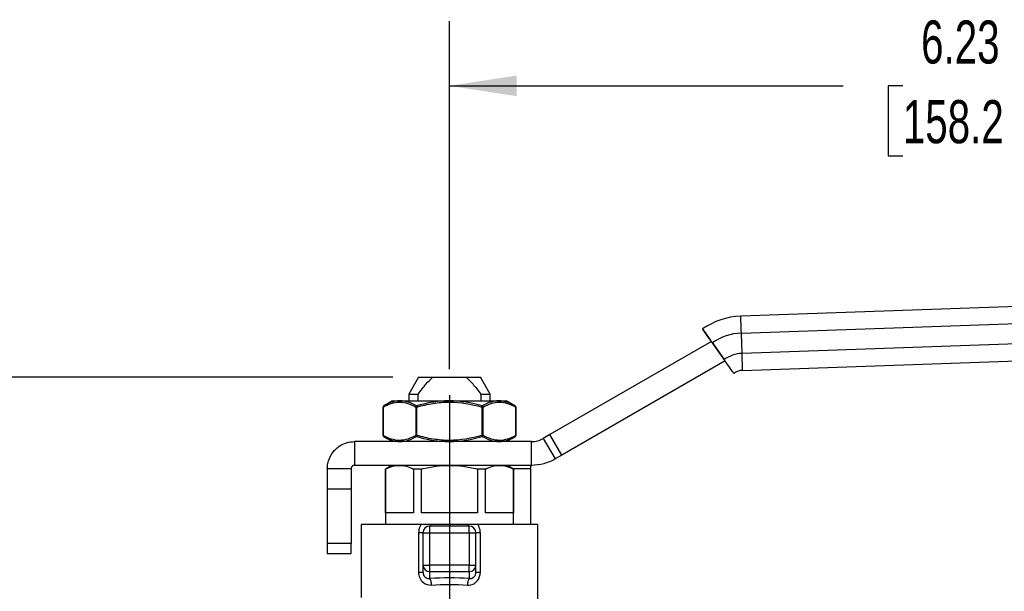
# Model space of a CAD drawing. Header units: inches. Extents: x 0.7 to 32.2, y 0.7 to 24.8.
# Tile 4 of 11: x 6.1 to 11.8, y 11.4 to 14.7. Entities that reach past the tile are written whole.
import ezdxf

# ---------------------------------------------------------------- set-up
doc = ezdxf.new("R2010")
doc.units = ezdxf.units.IN
doc.header["$LTSCALE"] = 3
doc.header["$MEASUREMENT"] = 0
doc.linetypes.add('SLD-Center', pattern=[0.75, 0.6, -0.05, 0.05, -0.05])
doc.linetypes.add('SLD-Solid', pattern=[0])
doc.layers.add('CENTER', color=40, linetype='SLD-Center')
doc.layers.add('DIMENSIONS', color=140, linetype='SLD-Solid', lineweight=25)
doc.styles.add('SLDTEXTSTYLE0', font='TXT', dxfattribs={"width": 0.7})
doc.dimstyles.new('SLDDIMSTYLE0', dxfattribs={"dimtxt": 0.254883, "dimasz": 0.39, "dimexe": 0, "dimexo": 0.0625, "dimgap": 0.063721, "dimtad": 0, "dimtih": 1, "dimtoh": 1, "dimrnd": 1e-09, "dimzin": 12, "dimdsep": 46, "dimtxsty": 'SLDTEXTSTYLE0', "dimsah": 1, "dimcen": 0.09, "dimadec": 0, "dimazin": 3, "dimtfac": 1, "dimtofl": 0, "dimtmove": 0, "dimatfit": 3, "dimfxl": 0, "dimfrac": 2, "dimtolj": 1, "dimtzin": 12, "dimarcsym": 0})

# ---------------------------------------------------------------- blocks, each defined once
blk = doc.blocks.new('_D_1')
at = {"layer": 'DIMENSIONS'}
for p, q in [((8.5839, 12.6882), (8.5839, 14.7072)), ((14.8141, 13.0881), (14.8141, 14.7072)), ((8.5839, 14.3322), (10.8689, 14.3322)), ((11.2143, 14.3322), (11.1287, 14.3322)), ((11.1287, 14.3322), (11.1287, 13.9271)), ((12.1837, 14.3322), (12.2693, 14.3322)), ((12.2693, 14.3322), (12.2693, 13.9271)), ((14.8141, 14.3322), (12.5291, 14.3322)), ((11.1287, 13.9271), (11.2143, 13.9271)), ((12.2693, 13.9271), (12.1837, 13.9271))]:
    blk.add_line(p, q, dxfattribs=at)
for points in [[(8.5839, 14.3322), (8.9739, 14.2722), (8.9739, 14.3922)], [(14.8141, 14.3322), (14.4241, 14.3922), (14.4241, 14.2722)]]:
    blk.add_solid(points, dxfattribs=at)
at = {"layer": 'DIMENSIONS', "char_height": 0.25, "attachment_point": 1, "style": 'SLDTEXTSTYLE0'}
for s, insert in [('6.23', (11.3203, 14.7115)), ('158.2', (11.2143, 14.2494))]:
    blk.add_mtext(s, dxfattribs=dict(at, insert=insert))
blk = doc.blocks.new('_D_4')
at = {"layer": 'DIMENSIONS'}
for p, q in [((8.2545, 12.6425), (4.6268, 12.6425)), ((5.0018, 12.6425), (5.0018, 10.7631)), ((4.5171, 10.301), (4.4315, 10.301)), ((4.4315, 10.301), (4.4315, 9.8959)), ((5.4865, 10.301), (5.5721, 10.301)), ((5.5721, 10.301), (5.5721, 9.8959)), ((4.4315, 9.8959), (4.5171, 9.8959)), ((5.5721, 9.8959), (5.4865, 9.8959)), ((5.0018, 7.9594), (5.0018, 9.8388)), ((6.1159, 7.9594), (4.6268, 7.9594)), ((7.2292, 7.9594), (6.2959, 7.9594))]:
    blk.add_line(p, q, dxfattribs=at)
for points in [[(5.0018, 12.6425), (4.9418, 12.2525), (5.0618, 12.2525)], [(5.0018, 7.9594), (5.0618, 8.3494), (4.9418, 8.3494)]]:
    blk.add_solid(points, dxfattribs=at)
at = {"layer": 'DIMENSIONS', "char_height": 0.25, "attachment_point": 1, "style": 'SLDTEXTSTYLE0'}
for s, insert in [('4.68', (4.6231, 10.6803)), ('119.0', (4.5171, 10.2181))]:
    blk.add_mtext(s, dxfattribs=dict(at, insert=insert))

msp = doc.modelspace()

# ---------------------------------------------------------------- linework, layer by layer
for p, q in [((13.3219, 13.1026), (10.2739, 12.9962)), ((10.2739, 12.9962), (10.2739, 12.9962)), ((10.2773, 12.8978), (13.3289, 13.0044)), ((10.0524, 12.9218), (10.0524, 12.9218)), ((10.2815, 12.7798), (10.2773, 12.8978)), ((13.3331, 12.8864), (10.2815, 12.7798)), ((10.1032, 12.8497), (9.167, 12.3093)), ((10.1828, 12.7366), (10.1032, 12.8497)), ((10.1091, 12.8413), (10.1771, 12.7447)), ((10.2849, 12.6814), (13.3329, 12.7879)), ((10.1828, 12.7366), (9.2359, 12.1899)), ((8.4045, 12.6425), (8.3477, 12.5441)), ((8.4045, 12.6425), (8.4864, 12.6425)), ((8.4864, 12.6425), (8.6814, 12.6425)), ((8.6814, 12.6425), (8.7633, 12.6425)), ((8.8201, 12.5441), (8.7633, 12.6425)), ((10.2338, 12.6643), (10.2338, 12.6643)), ((8.3477, 12.5441), (8.3477, 12.5047)), ((8.3477, 12.5441), (8.4019, 12.5441)), ((8.4019, 12.5047), (8.4019, 12.5441)), ((8.7659, 12.5441), (8.7659, 12.5047)), ((8.7659, 12.5441), (8.8201, 12.5441)), ((8.8201, 12.5047), (8.8201, 12.5441)), ((8.1987, 12.4687), (8.1987, 12.3045)), ((8.1987, 12.4687), (8.1997, 12.4687)), ((8.1997, 12.3045), (8.1997, 12.4687)), ((8.2532, 12.5047), (8.2006, 12.4743)), ((8.2532, 12.5047), (8.2975, 12.5047)), ((8.2975, 12.5047), (8.5839, 12.5047)), ((8.3884, 12.4687), (8.3884, 12.3045)), ((8.3884, 12.4687), (8.3952, 12.4687)), ((8.3952, 12.3045), (8.3952, 12.4687)), ((8.5839, 12.5047), (8.8703, 12.5047)), ((8.7725, 12.4687), (8.7725, 12.3045)), ((8.7725, 12.4687), (8.7794, 12.4687)), ((8.7794, 12.3045), (8.7794, 12.4687)), ((8.8703, 12.5047), (8.9146, 12.5047)), ((8.9651, 12.4755), (8.9146, 12.5047)), ((8.968, 12.4687), (8.968, 12.3045)), ((8.968, 12.4687), (8.9691, 12.4687)), ((8.9691, 12.3045), (8.9691, 12.4687)), ((8.1997, 12.3045), (8.1987, 12.3045)), ((8.2026, 12.2977), (8.2532, 12.2685)), ((8.3952, 12.3045), (8.3884, 12.3045)), ((8.7794, 12.3045), (8.7725, 12.3045)), ((8.9146, 12.2685), (8.9685, 12.2996)), ((8.9691, 12.3045), (8.968, 12.3045)), ((9.167, 12.3093), (9.1284, 12.2869)), ((9.1284, 12.2869), (9.1973, 12.1676)), ((9.2359, 12.1899), (9.167, 12.3093)), ((8.0327, 12.2685), (8.0327, 12.1307)), ((9.0595, 12.2685), (8.0327, 12.2685)), ((9.0595, 12.1307), (9.0595, 12.2685)), ((9.2359, 12.1899), (9.1973, 12.1676)), ((7.8752, 12.111), (7.8752, 11.9929)), ((8.013, 12.111), (7.8752, 12.111)), ((8.013, 12.111), (8.013, 11.9929)), ((9.0595, 12.1307), (8.0327, 12.1307)), ((8.2492, 12.1307), (8.2118, 12.1091)), ((8.9559, 12.1091), (8.9185, 12.1307)), ((9.0563, 12.111), (8.9526, 12.111)), ((9.0563, 12.111), (9.0563, 12.1284)), ((9.0563, 11.7882), (9.0563, 12.111)), ((8.2118, 12.1091), (8.2118, 11.7882)), ((8.2128, 12.1091), (8.2118, 12.1091)), ((8.2128, 11.8551), (8.2128, 12.1091)), ((8.3754, 12.1091), (8.3754, 11.8551)), ((8.4213, 12.1091), (8.3754, 12.1091)), ((8.4213, 11.8551), (8.4213, 12.1091)), ((8.7465, 12.1091), (8.7465, 11.8551)), ((8.7924, 12.1091), (8.7465, 12.1091)), ((8.7924, 11.8551), (8.7924, 12.1091)), ((8.955, 12.1091), (8.955, 11.8551)), ((8.9559, 12.1091), (8.955, 12.1091)), ((8.9559, 11.7882), (8.9559, 12.1091)), ((8.013, 11.9929), (7.8752, 11.9929)), ((7.8752, 11.9929), (7.8752, 11.6779)), ((8.013, 11.9929), (8.013, 11.6779)), ((8.3754, 11.8551), (8.2128, 11.8551)), ((8.7465, 11.8551), (8.4213, 11.8551)), ((8.955, 11.8551), (8.7924, 11.8551)), ((8.0721, 11.7882), (8.0721, 11.3648)), ((8.4208, 11.7882), (8.0721, 11.7882)), ((8.4697, 11.739), (8.4697, 11.7783)), ((8.6981, 11.7783), (8.4697, 11.7783)), ((8.6927, 11.7882), (8.4751, 11.7882)), ((8.6981, 11.739), (8.6981, 11.7783)), ((9.0957, 11.7882), (8.747, 11.7882)), ((9.0957, 11.3173), (9.0957, 11.7882)), ((8.4047, 11.739), (8.4047, 11.5116)), ((8.4303, 11.739), (8.4697, 11.739)), ((8.4303, 11.739), (8.4303, 11.5526)), ((8.4697, 11.5526), (8.4697, 11.739)), ((8.4697, 11.739), (8.6981, 11.739)), ((8.6981, 11.739), (8.6981, 11.5526)), ((8.6981, 11.739), (8.7374, 11.739)), ((8.7374, 11.5526), (8.7374, 11.739)), ((8.763, 11.5116), (8.763, 11.739)), ((8.013, 11.6779), (7.8752, 11.6779)), ((7.8752, 11.6779), (7.8752, 11.6189)), ((8.013, 11.6189), (8.013, 11.6779)), ((7.8752, 11.6189), (8.013, 11.6189)), ((8.4303, 11.5526), (8.4697, 11.5526)), ((8.4303, 11.5526), (8.4303, 11.5116)), ((8.4697, 11.5146), (8.4697, 11.5526)), ((8.6981, 11.5526), (8.4697, 11.5526)), ((8.6981, 11.5526), (8.7374, 11.5526)), ((8.6981, 11.5146), (8.6981, 11.5526)), ((8.7374, 11.5116), (8.7374, 11.5526)), ((8.4697, 11.5146), (8.6981, 11.5146)), ((8.4697, 11.4743), (8.4697, 11.5146)), ((8.6981, 11.5146), (8.6981, 11.4743))]:
    msp.add_line(p, q)
at = {"flags": 128}
msp.add_lwpolyline([(10.2338, 12.6643), (10.2327, 12.6658), (10.2294, 12.6704), (10.2242, 12.6778), (10.2172, 12.6878), (10.2086, 12.7), (10.1988, 12.7139), (10.1881, 12.729), (10.1828, 12.7366)], dxfattribs=at)
for centre, radius, start, end in [((10.2882, 12.587), 0.4094, 92, 125.1529), ((10.2882, 12.587), 0.4094, 92, 125.1529), ((10.2882, 12.587), 0.311, 92, 125.1529), ((10.2882, 12.587), 0.1929, 92, 125.1529), ((10.2882, 12.587), 0.0945, 92, 125.1529), ((8.2066, 12.4687), 0.00787, 120.0297, 180), ((8.9612, 12.4687), 0.00787, 0, 59.779), ((8.2066, 12.3045), 0.00787, 180, 239.5968), ((8.9612, 12.3045), 0.00787, 309.9152, 0), ((8.4697, 11.739), 0.0394, 90, 180), ((8.6981, 11.739), 0.0394, 0, 90), ((8.469, 11.5533), 0.0387, 181.0102, 270.9758), ((8.6987, 11.5533), 0.0387, 269.0242, 358.9898)]:
    msp.add_arc(centre, radius, start, end)
for centre, major_axis, ratio, start_param, end_param in [((10.2773, 12.8978), (-0.0034, 0.0984), 0.000039, 4.712389, 6.283185), ((10.1091, 12.8413), (-0.0567, 0.0805), 0.000032, 4.712368, 6.283164), ((10.1091, 12.8413), (-0.0567, 0.0805), 0.000032, 6.283164, 7.749118), ((10.1771, 12.7447), (-0.0567, 0.0805), 0.000032, 3.141571, 4.712368), ((10.2815, 12.7798), (-0.0034, 0.0984), 0.000039, 3.141593, 4.712389), ((8.5839, 11.3298), (0.5512, 0), 0.267949, 1.362143, 1.77945)]:
    msp.add_ellipse(centre, major_axis=major_axis, ratio=ratio, start_param=start_param, end_param=end_param)
for points, knots in [([(8.4019, 12.5441), (8.4182, 12.5659), (8.4331, 12.5846), (8.461, 12.617), (8.474, 12.6308), (8.4864, 12.6425)], [0, 0, 0, 0, 0.5, 0.5, 1, 1, 1, 1]), ([(8.6814, 12.6425), (8.6938, 12.6308), (8.7068, 12.617), (8.7346, 12.5846), (8.7495, 12.5659), (8.7659, 12.5441)], [0, 0, 0, 0, 0.5, 0.5, 1, 1, 1, 1]), ([(8.2026, 12.4755), (8.2014, 12.4748), (8.1998, 12.4727), (8.1996, 12.4699), (8.1997, 12.4687)], [0, 0, 0, 0, 0.571429, 1, 1, 1, 1]), ([(8.1997, 12.4687), (8.2151, 12.4775), (8.2307, 12.485), (8.2622, 12.4952), (8.2781, 12.498), (8.3259, 12.4976), (8.3577, 12.4864), (8.3884, 12.4687)], [0, 0, 0, 0, 0.25, 0.25, 0.5, 0.5, 1, 1, 1, 1]), ([(8.2975, 12.5047), (8.2929, 12.5047), (8.2607, 12.5034), (8.2289, 12.4907), (8.2026, 12.4755)], [0.4860489, 0.4860489, 0.4860489, 0.4860489, 0.5556963, 0.9724686, 0.9724686, 0.9724686, 0.9724686]), ([(8.3884, 12.4687), (8.3886, 12.4699), (8.3896, 12.4727), (8.3918, 12.4748), (8.3932, 12.4755)], [0, 0, 0, 0, 0.428571, 1, 1, 1, 1]), ([(8.5839, 12.5047), (8.5747, 12.5047), (8.5102, 12.5034), (8.4462, 12.4907), (8.3932, 12.4755)], [0.4860489, 0.4860489, 0.4860489, 0.4860489, 0.5556963, 0.9724686, 0.9724686, 0.9724686, 0.9724686]), ([(8.3932, 12.4755), (8.3935, 12.4748), (8.394, 12.4727), (8.3949, 12.4699), (8.3952, 12.4687)], [0, 0, 0, 0, 0.571429, 1, 1, 1, 1]), ([(8.3952, 12.4687), (8.4259, 12.4775), (8.4571, 12.485), (8.5201, 12.4952), (8.552, 12.498), (8.6475, 12.4976), (8.7112, 12.4864), (8.7725, 12.4687)], [0, 0, 0, 0, 0.25, 0.25, 0.5, 0.5, 1, 1, 1, 1]), ([(8.7725, 12.4687), (8.7729, 12.4699), (8.7737, 12.4727), (8.7743, 12.4748), (8.7745, 12.4755)], [0, 0, 0, 0, 0.428571, 1, 1, 1, 1]), ([(8.8703, 12.5047), (8.8657, 12.5047), (8.8334, 12.5034), (8.8012, 12.4907), (8.7745, 12.4755)], [0.4860346, 0.4860346, 0.4860346, 0.4860346, 0.5555504, 0.9722133, 0.9722133, 0.9722133, 0.9722133]), ([(8.7745, 12.4755), (8.7759, 12.4748), (8.7782, 12.4727), (8.7792, 12.4699), (8.7794, 12.4687)], [0, 0, 0, 0, 0.571429, 1, 1, 1, 1]), ([(8.7794, 12.4687), (8.7947, 12.4775), (8.8103, 12.485), (8.8418, 12.4952), (8.8578, 12.498), (8.9055, 12.4975), (8.9374, 12.4864), (8.968, 12.4687)], [0, 0, 0, 0, 0.25, 0.25, 0.5, 0.5, 1, 1, 1, 1]), ([(8.968, 12.4687), (8.9682, 12.4699), (8.968, 12.4727), (8.9664, 12.4748), (8.9651, 12.4755)], [0, 0, 0, 0, 0.428571, 1, 1, 1, 1]), ([(8.1997, 12.3045), (8.1996, 12.3033), (8.1998, 12.3004), (8.2014, 12.2984), (8.2026, 12.2977)], [0, 0, 0, 0, 0.428571, 1, 1, 1, 1]), ([(8.3884, 12.3045), (8.3577, 12.2868), (8.3259, 12.2756), (8.2782, 12.2752), (8.2622, 12.278), (8.2307, 12.2882), (8.2151, 12.2956), (8.1997, 12.3045)], [0, 0, 0, 0, 0.5, 0.5, 0.75, 0.75, 1, 1, 1, 1]), ([(8.2026, 12.2977), (8.2289, 12.2825), (8.2607, 12.2697), (8.2929, 12.2685), (8.2975, 12.2685)], [0, 0, 0, 0, 0.4167723, 0.4861937, 0.4861937, 0.4861937, 0.4861937]), ([(8.3932, 12.2977), (8.3918, 12.2984), (8.3896, 12.3004), (8.3886, 12.3033), (8.3884, 12.3045)], [0, 0, 0, 0, 0.571429, 1, 1, 1, 1]), ([(8.3952, 12.3045), (8.3949, 12.3033), (8.394, 12.3004), (8.3935, 12.2984), (8.3932, 12.2977)], [0, 0, 0, 0, 0.428571, 1, 1, 1, 1]), ([(8.3932, 12.2977), (8.4462, 12.2825), (8.5103, 12.2697), (8.5747, 12.2685), (8.5839, 12.2685)], [0, 0, 0, 0, 0.4167723, 0.4861937, 0.4861937, 0.4861937, 0.4861937]), ([(8.7725, 12.3045), (8.7112, 12.2868), (8.6476, 12.2756), (8.5521, 12.2752), (8.5202, 12.278), (8.4571, 12.2882), (8.4259, 12.2956), (8.3952, 12.3045)], [0, 0, 0, 0, 0.5, 0.5, 0.75, 0.75, 1, 1, 1, 1]), ([(8.7745, 12.2977), (8.7743, 12.2984), (8.7737, 12.3004), (8.7729, 12.3033), (8.7725, 12.3045)], [0, 0, 0, 0, 0.571429, 1, 1, 1, 1]), ([(8.7794, 12.3045), (8.7792, 12.3033), (8.7782, 12.3004), (8.7759, 12.2984), (8.7745, 12.2977)], [0, 0, 0, 0, 0.428571, 1, 1, 1, 1]), ([(8.968, 12.3045), (8.9527, 12.2956), (8.9371, 12.2882), (8.9055, 12.278), (8.8896, 12.2752), (8.8419, 12.2756), (8.81, 12.2868), (8.7794, 12.3045)], [0, 0, 0, 0, 0.25, 0.25, 0.5, 0.5, 1, 1, 1, 1]), ([(8.8703, 12.2685), (8.8749, 12.2685), (8.9071, 12.2697), (8.9389, 12.2825), (8.9651, 12.2977)], [0.4860346, 0.4860346, 0.4860346, 0.4860346, 0.5555504, 0.9722131, 0.9722131, 0.9722131, 0.9722131]), ([(8.9651, 12.2977), (8.9664, 12.2984), (8.968, 12.3004), (8.9682, 12.3033), (8.968, 12.3045)], [0, 0, 0, 0, 0.571429, 1, 1, 1, 1]), ([(9.0595, 12.2685), (9.0715, 12.2685), (9.0835, 12.2701), (9.1068, 12.2763), (9.118, 12.2809), (9.1284, 12.2869)], [0, 0, 0, 0, 0.0918336, 0.0918336, 0.1836671, 0.1836671, 0.1836671, 0.1836671]), ([(7.8752, 12.111), (7.8752, 12.1212), (7.8762, 12.1314), (7.8822, 12.1616), (7.89, 12.1808), (7.9127, 12.215), (7.9272, 12.2297), (7.9571, 12.2501), (7.9714, 12.2569), (8.0014, 12.2661), (8.017, 12.2685), (8.0327, 12.2685)], [0, 0, 0, 0, 0.0780023, 0.0780023, 0.2342995, 0.2342995, 0.3905886, 0.3905886, 0.510228, 0.510228, 0.6298669, 0.6298669, 0.6298669, 0.6298669]), ([(8.0327, 12.1307), (8.0301, 12.1307), (8.0276, 12.1302), (8.0228, 12.1282), (8.0206, 12.1268), (8.017, 12.1231), (8.0155, 12.121), (8.0135, 12.1162), (8.013, 12.1136), (8.013, 12.111)], [0, 0, 0, 0, 0.01979334, 0.01979334, 0.03957646, 0.03957646, 0.05935957, 0.05935957, 0.07929409, 0.07929409, 0.07929409, 0.07929409]), ([(8.2128, 12.1091), (8.2274, 12.1165), (8.2411, 12.1218), (8.2679, 12.1289), (8.2809, 12.1307), (8.2941, 12.1307)], [0, 0, 0, 0, 0.5, 0.5, 1, 1, 1, 1]), ([(8.2941, 12.1307), (8.3073, 12.1307), (8.3203, 12.1289), (8.347, 12.1218), (8.3607, 12.1165), (8.3754, 12.1091)], [0, 0, 0, 0, 0.5, 0.5, 1, 1, 1, 1]), ([(8.4213, 12.1091), (8.4506, 12.1165), (8.478, 12.1218), (8.5315, 12.1289), (8.5575, 12.1307), (8.5839, 12.1307)], [0, 0, 0, 0, 0.5, 0.5, 1, 1, 1, 1]), ([(8.5839, 12.1307), (8.6102, 12.1307), (8.6363, 12.1289), (8.6897, 12.1218), (8.7171, 12.1165), (8.7465, 12.1091)], [0, 0, 0, 0, 0.5, 0.5, 1, 1, 1, 1]), ([(8.7924, 12.1091), (8.8071, 12.1165), (8.8208, 12.1218), (8.8475, 12.1289), (8.8605, 12.1307), (8.8737, 12.1307)], [0, 0, 0, 0, 0.5, 0.5, 1, 1, 1, 1]), ([(8.8737, 12.1307), (8.8869, 12.1307), (8.8999, 12.1289), (8.9266, 12.1218), (8.9403, 12.1165), (8.955, 12.1091)], [0, 0, 0, 0, 0.5, 0.5, 1, 1, 1, 1]), ([(9.0563, 12.1284), (9.0563, 12.1286), (9.0564, 12.1291), (9.0568, 12.1297), (9.0575, 12.1301), (9.0585, 12.1305), (9.0598, 12.1307), (9.0608, 12.1307), (9.0613, 12.1307)], [0, 0, 0, 0, 0.14612, 0.295814, 0.452974, 0.620973, 0.802582, 1, 1, 1, 1]), ([(9.1973, 12.1676), (9.1764, 12.1556), (9.1541, 12.1463), (9.1076, 12.1338), (9.0836, 12.1307), (9.0595, 12.1307)], [0, 0, 0, 0, 0.1835574, 0.1835574, 0.3671149, 0.3671149, 0.3671149, 0.3671149]), ([(8.4208, 11.7881), (8.4175, 11.7837), (8.4087, 11.7688), (8.4047, 11.7509), (8.4047, 11.739)], [0, 0, 0, 0, 0.0443253, 0.1354003, 0.1354003, 0.1354003, 0.1354003]), ([(8.4751, 11.7882), (8.47, 11.7882), (8.4654, 11.7882), (8.4565, 11.7882), (8.4523, 11.7882), (8.4394, 11.7882), (8.4307, 11.7882), (8.4208, 11.7882)], [0, 0, 0, 0, 0.25, 0.25, 0.5, 0.5, 1, 1, 1, 1]), ([(8.747, 11.7882), (8.7372, 11.7882), (8.7285, 11.7882), (8.7156, 11.7882), (8.7114, 11.7882), (8.7025, 11.7882), (8.6979, 11.7882), (8.6927, 11.7882)], [0, 0, 0, 0, 0.5, 0.5, 0.75, 0.75, 1, 1, 1, 1]), ([(8.763, 11.739), (8.763, 11.7509), (8.7591, 11.7687), (8.7503, 11.7836), (8.747, 11.7882)], [0.1829488, 0.1829488, 0.1829488, 0.1829488, 0.2739996, 0.3186778, 0.3186778, 0.3186778, 0.3186778]), ([(8.4303, 11.739), (8.4303, 11.739), (8.4278, 11.739), (8.4188, 11.739), (8.4122, 11.739), (8.4047, 11.739)], [0, 0, 0, 0, 0.5, 0.5, 1, 1, 1, 1]), ([(8.763, 11.739), (8.7556, 11.739), (8.749, 11.739), (8.7399, 11.739), (8.7374, 11.739), (8.7374, 11.739)], [0, 0, 0, 0, 0.5, 0.5, 1, 1, 1, 1]), ([(8.4047, 11.5116), (8.4047, 11.4998), (8.4095, 11.476), (8.4343, 11.4436), (8.4617, 11.4353), (8.4779, 11.4363)], [0, 0, 0, 0, 0.0902698, 0.1805396, 0.3159443, 0.3159443, 0.3159443, 0.3159443]), ([(8.4047, 11.5116), (8.4122, 11.5116), (8.4188, 11.5116), (8.4278, 11.5116), (8.4303, 11.5116), (8.4303, 11.5116)], [0, 0, 0, 0, 0.5, 0.5, 1, 1, 1, 1]), ([(8.4303, 11.5116), (8.4304, 11.5104), (8.4304, 11.508), (8.4309, 11.5044), (8.4316, 11.5008), (8.4326, 11.4974), (8.4339, 11.4942), (8.4355, 11.4911), (8.4373, 11.4881), (8.4395, 11.4854), (8.441, 11.4838), (8.4434, 11.4816), (8.4471, 11.4788), (8.4535, 11.4758), (8.4613, 11.4739), (8.4668, 11.4741), (8.4697, 11.4743)], [0, 0, 0, 0, 0.058276, 0.115278, 0.171222, 0.226331, 0.280843, 0.335, 0.389051, 0.443247, 0.497835, 0.497961, 0.602566, 0.720567, 0.852839, 1, 1, 1, 1]), ([(8.6899, 11.4363), (8.7114, 11.4349), (8.7496, 11.4517), (8.763, 11.4939), (8.763, 11.5116)], [0, 0, 0, 0, 0.180582, 0.3160185, 0.3160185, 0.3160185, 0.3160185]), ([(8.6981, 11.4743), (8.6994, 11.4742), (8.702, 11.474), (8.7058, 11.4741), (8.7094, 11.4747), (8.7128, 11.4755), (8.7159, 11.4766), (8.7188, 11.478), (8.7214, 11.4795), (8.7237, 11.4811), (8.7252, 11.4824), (8.7277, 11.4848), (8.7311, 11.4887), (8.7348, 11.4958), (8.737, 11.5036), (8.7373, 11.5089), (8.7374, 11.5116)], [0, 0, 0, 0, 0.067633, 0.132164, 0.193636, 0.252095, 0.307597, 0.360207, 0.41, 0.457067, 0.501513, 0.502946, 0.625814, 0.747788, 0.871634, 1, 1, 1, 1]), ([(8.7374, 11.5116), (8.7374, 11.5116), (8.7399, 11.5116), (8.749, 11.5116), (8.7556, 11.5116), (8.763, 11.5116)], [0, 0, 0, 0, 0.5, 0.5, 1, 1, 1, 1])]:
    msp.add_open_spline(points, degree=3, knots=knots)
for points in [[(8.3932, 12.4755), (8.3621, 12.4932), (8.3297, 12.5044), (8.2975, 12.5047)], [(8.7745, 12.4755), (8.7127, 12.4932), (8.6483, 12.5044), (8.5839, 12.5047)], [(8.9651, 12.4755), (8.9345, 12.4932), (8.9025, 12.5044), (8.8703, 12.5047)], [(8.2975, 12.2685), (8.3297, 12.2688), (8.3621, 12.28), (8.3932, 12.2977)], [(8.5839, 12.2685), (8.6483, 12.2688), (8.7127, 12.28), (8.7745, 12.2977)], [(8.7745, 12.2977), (8.8056, 12.28), (8.8381, 12.2688), (8.8703, 12.2685)], [(8.4751, 11.7882), (8.4736, 11.7819), (8.4717, 11.7783), (8.4697, 11.7783)], [(8.6981, 11.7783), (8.6961, 11.7783), (8.6941, 11.7819), (8.6927, 11.7882)], [(8.4697, 11.4743), (8.4716, 11.4721), (8.4752, 11.4621), (8.4774, 11.4449), (8.4779, 11.4363)], [(8.4779, 11.4363), (8.5475, 11.4405), (8.6202, 11.4405), (8.6899, 11.4363)], [(8.6899, 11.4363), (8.6904, 11.4449), (8.6925, 11.4621), (8.6962, 11.4721), (8.6981, 11.4743)]]:
    msp.add_open_spline(points, degree=3)
at = {"layer": 'CENTER'}
msp.add_line((8.5839, 12.5382), (8.5839, 10.591), dxfattribs=at)

# ---------------------------------------------------------------- dimensions: what is measured, and where the dimension line sits
at = {"layer": 'DIMENSIONS'}
dim = msp.add_linear_dim(base=(14.8141, 14.3322), p1=(8.5839, 12.5382), p2=(14.8141, 12.9381), dimstyle='SLDDIMSTYLE0', dxfattribs=at)
dim.commit()
dim.dimension.update_dxf_attribs({"geometry": '_D_1', "text_midpoint": (11.699, 14.3322), "dimtype": 160})
dim = msp.add_linear_dim(base=(5.0018, 12.6425), p1=(7.3792, 7.9594), p2=(8.4045, 12.6425), angle=90, dimstyle='SLDDIMSTYLE0', dxfattribs=at)
dim.commit()
dim.dimension.update_dxf_attribs({"geometry": '_D_4', "text_midpoint": (5.0018, 10.301), "dimtype": 160})

doc.saveas('drawing.dxf')
